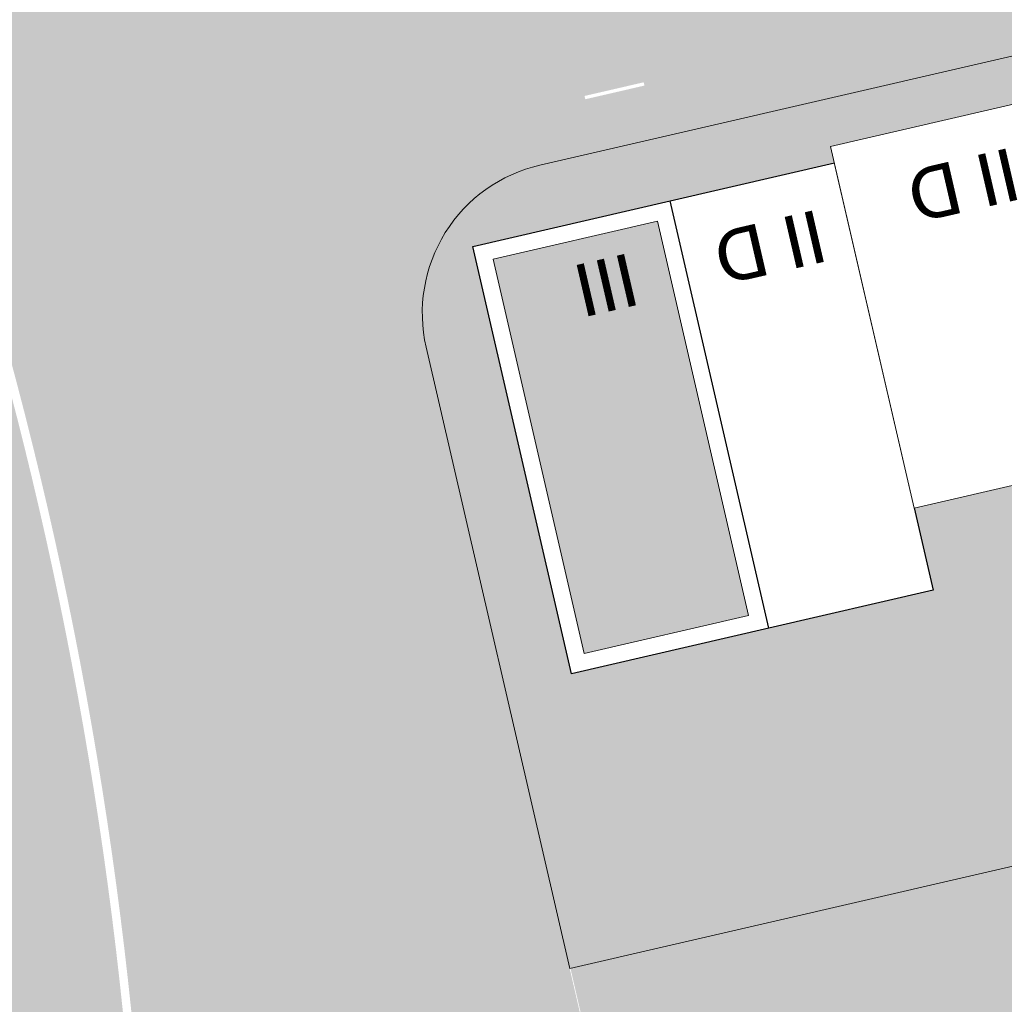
# Model space of a CAD drawing. Header units: metres. Extents: x -862 to 1262, y -354 to 644.
# Tile 199 of 256: x -232 to -203, y 100 to 129. Entities that reach past the tile are written whole.
import ezdxf

# ---------------------------------------------------------------- set-up
doc = ezdxf.new("R2010")
doc.units = ezdxf.units.M
doc.header["$LTSCALE"] = 0.5
doc.set_wipeout_variables(frame=1)
doc.layers.add('BPR_Verkehr_220520', color=7, linetype='Continuous')
doc.layers.add('DZH_Baufelder West_220610', color=7, linetype='Continuous')
doc.styles.add('Calibri Light', font='calibril.ttf')

# ---------------------------------------------------------------- blocks, each defined once
blk = doc.blocks.new('Grundstücke West (2D)')
at = {"linetype": 'Continuous', "lineweight": 0, "transparency": 33554687}
h = blk.add_hatch(color=254, dxfattribs=at)
edge = h.paths.add_edge_path()
edge.add_line((-29.48940344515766, 86.626656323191), (-102.6075130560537, 69.73426733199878))
edge.add_arc((-101.5945647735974, 65.34975643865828), 4.49999999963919, 103.0087361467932, 148.0087361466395)
edge.add_line((-105.4111447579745, 67.73381122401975), (-105.411144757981, 67.73381122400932))
edge.add_line((-105.411144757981, 67.73381122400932), (-105.4111447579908, 67.73381122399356))
edge.add_arc((-101.5945647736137, 65.34975643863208), 4.499999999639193, 148.0087361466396, 193.0087361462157)
edge.add_line((-105.9790756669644, 64.33680815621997), (-101.7241158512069, 45.91936475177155))
edge.add_line((-101.7241158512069, 45.91936475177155), (-26.44324969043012, 63.31141278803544))
edge.add_line((-26.44324969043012, 63.31141278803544), (-29.48940344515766, 86.626656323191))
at = {"color": 255, "linetype": 'Continuous', "lineweight": 18, "transparency": 33554687, "flags": 128}
blk.add_lwpolyline([(-29.48940344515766, 86.626656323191), (-102.6075130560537, 69.73426733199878, 0.1989123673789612), (-105.4111447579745, 67.73381122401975), (-105.411144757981, 67.73381122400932), (-105.4111447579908, 67.73381122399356, 0.1989123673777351), (-105.9790756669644, 64.33680815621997), (-101.7241158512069, 45.91936475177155), (-26.44324969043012, 63.31141278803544)], format="xyb", close=True, dxfattribs=at)
blk = doc.blocks.new('Slab (2D)-8')
at = {"color": 255, "linetype": 'Continuous', "lineweight": 9, "transparency": 33554687}
blk.add_wipeout([(0, 13), (6, 13), (6, 0), (0, 0)], dxfattribs=at)
at = {"color": 8, "linetype": 'Continuous', "lineweight": 9, "true_color": 0x777777, "transparency": 33554687, "flags": 128}
blk.add_lwpolyline([(0, 13), (6, 13), (6, 0), (0, 0)], close=True, dxfattribs=at)
at = {"color": 255, "linetype": 'Continuous', "lineweight": 9, "transparency": 33554687}
blk.add_wipeout([(0, 13), (6, 13), (6, 0), (0, 0)], dxfattribs=at)
at = {"color": 8, "linetype": 'Continuous', "lineweight": 9, "true_color": 0x777777, "transparency": 33554687, "flags": 128}
blk.add_lwpolyline([(0, 13), (6, 13), (6, 0), (0, 0)], close=True, dxfattribs=at)
at = {"color": 255, "linetype": 'Continuous', "lineweight": 9, "transparency": 33554687}
blk.add_wipeout([(0, 13), (6, 13), (6, 0), (0, 0)], dxfattribs=at)
at = {"color": 8, "linetype": 'Continuous', "lineweight": 9, "true_color": 0x777777, "transparency": 33554687, "flags": 128}
blk.add_lwpolyline([(0, 13), (6, 13), (6, 0), (0, 0)], close=True, dxfattribs=at)
blk = doc.blocks.new('DH 6 x 13 - III FD (2D_3D (2D)')
at = {"color": 8, "true_color": 0x777777, "transparency": 33554687}
blk.add_blockref('Slab (2D)-8', (0, 0), dxfattribs=at)
at = {"color": 255, "linetype": 'Continuous', "lineweight": 25, "transparency": 33554687}
blk.add_wipeout([(0, 13), (6, 13), (6, 0), (0, 0)], dxfattribs=at)
at = {"linetype": 'Continuous', "lineweight": 0, "true_color": 0xfbf8f0, "transparency": 33554661}
blk.add_hatch(color=7, dxfattribs=at).paths.add_polyline_path([(0.5, 12.5), (5.5, 12.5), (5.5, 0.5), (0.5, 0.5)])
at = {"color": 7, "linetype": 'Continuous', "lineweight": 25, "transparency": 33554687, "flags": 128}
blk.add_lwpolyline([(0, 13), (6, 13), (6, 0), (0, 0)], close=True, dxfattribs=at)
at = {"color": 9, "linetype": 'Continuous', "lineweight": 9, "transparency": 33554661, "flags": 128}
blk.add_lwpolyline([(0.5, 12.5), (5.5, 12.5), (5.5, 0.5), (0.5, 0.5)], close=True, dxfattribs=at)
at = {"color": 7, "transparency": 33554687, "insert": (2.405184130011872, 2.006361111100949), "char_height": 1.559479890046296, "width": 3.810368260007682, "attachment_point": 5, "line_spacing_factor": 1.163780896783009, "style": 'Calibri Light'}
blk.add_mtext('III', dxfattribs=at)
blk = doc.blocks.new('Slab (2D)-6')
at = {"color": 255, "linetype": 'Continuous', "lineweight": 9, "transparency": 33554687}
blk.add_wipeout([(-2.291500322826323e-13, -8.881784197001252e-16), (-1.7763568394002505e-15, 12.999999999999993), (4.999999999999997, 12.999999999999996), (4.999999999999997, 8.881784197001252e-16)], dxfattribs=at)
at = {"color": 7, "linetype": 'Continuous', "lineweight": 9, "transparency": 33554687}
for p, q in [((0, 9.400000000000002), (5, 9.400000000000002)), ((-2.277216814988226e-13, 4), (5, 3.999999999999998))]:
    blk.add_line(p, q, dxfattribs=at)
at = {"color": 8, "linetype": 'Continuous', "lineweight": 9, "true_color": 0x777777, "transparency": 33554687, "flags": 128}
blk.add_lwpolyline([(-2.275957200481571e-13, -9.063735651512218e-16), (3.155443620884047e-29, 13), (5, 13), (5, 0)], close=True, dxfattribs=at)
at = {"color": 7, "linetype": 'Continuous', "lineweight": 9, "transparency": 33554687, "flags": 128}
blk.add_lwpolyline([(5, 0), (5, 13), (0, 13), (-2.275957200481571e-13, -9.063735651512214e-16), (5, 5.428454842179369e-16)], dxfattribs=at)
blk = doc.blocks.new('RH 5 x 13 - II (2D_3D) (2D)')
at = {"color": 8, "true_color": 0x777777, "transparency": 33554687}
blk.add_blockref('Slab (2D)-6', (0, 0), dxfattribs=at)
at = {"color": 255, "linetype": 'Continuous', "lineweight": 5, "transparency": 33554687}
blk.add_wipeout([(0, 13), (5, 13), (5, 0), (0, 0)], dxfattribs=at)
at = {"color": 7, "linetype": 'Continuous', "lineweight": 25, "transparency": 33554687, "flags": 128}
blk.add_lwpolyline([(0, 13), (5, 13), (5, 0), (0, 0)], close=True, dxfattribs=at)
at = {"color": 7, "transparency": 33554687, "insert": (2.405184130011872, 2.006361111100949), "char_height": 1.559479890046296, "width": 3.810368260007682, "attachment_point": 5, "line_spacing_factor": 1.163780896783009, "style": 'Calibri Light'}
blk.add_mtext('II D', dxfattribs=at)
blk = doc.blocks.new('Slab (2D)-7')
at = {"color": 255, "linetype": 'Continuous', "lineweight": 9, "transparency": 33554687}
blk.add_wipeout([(5.999999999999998, 10.999999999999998), (5.999999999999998, 8.881784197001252e-16), (-2.2737367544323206e-13, -8.881784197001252e-16), (0, 10.999999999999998)], dxfattribs=at)
at = {"color": 7, "linetype": 'Continuous', "lineweight": 9, "transparency": 33554687}
for p, q in [((-4.678797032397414e-15, 9.399999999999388), (6, 9.39999999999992)), ((1.059003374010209e-13, 3.999999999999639), (6, 3.99999999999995)), ((1.055224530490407e-13, 3.999999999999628), (6, 3.999999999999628))]:
    blk.add_line(p, q, dxfattribs=at)
at = {"color": 8, "linetype": 'Continuous', "lineweight": 9, "true_color": 0x777777, "transparency": 33554687, "flags": 128}
blk.add_lwpolyline([(6, 11), (6, 0), (-2.275957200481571e-13, -9.509376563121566e-16), (-3.155443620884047e-29, 11)], close=True, dxfattribs=at)
at = {"color": 7, "linetype": 'Continuous', "lineweight": 9, "transparency": 33554687, "flags": 128}
blk.add_lwpolyline([(-1.047772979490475e-13, 11), (-2.275957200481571e-13, -9.50937656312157e-16), (6, 3.327716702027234e-16), (6, 11), (-1.049160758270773e-13, 11)], dxfattribs=at)
blk = doc.blocks.new('RH 6 x 11 - II (2D_3D) (2D)')
at = {"color": 8, "true_color": 0x777777, "transparency": 33554687}
blk.add_blockref('Slab (2D)-7', (0, 0), dxfattribs=at)
at = {"color": 255, "linetype": 'Continuous', "lineweight": 9, "transparency": 33554687}
blk.add_wipeout([(0, 11), (5.999999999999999, 11), (5.999999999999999, 0), (0, 0)], dxfattribs=at)
at = {"color": 253, "linetype": 'Continuous', "lineweight": 9, "transparency": 33554687, "flags": 128}
blk.add_lwpolyline([(0, 11), (6, 11), (6, 0), (0, 0)], close=True, dxfattribs=at)
at = {"color": 7, "transparency": 33554687, "insert": (2.405184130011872, 2.006361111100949), "char_height": 1.559479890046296, "width": 3.810368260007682, "attachment_point": 5, "line_spacing_factor": 1.163780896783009, "style": 'Calibri Light'}
blk.add_mtext('II D', dxfattribs=at)
blk = doc.blocks.new('Baufelder West (2D)')
at = {"linetype": 'Continuous', "lineweight": 0, "transparency": 33554687}
h = blk.add_hatch(color=7, dxfattribs=at)
h.paths.add_polyline_path([(-9.604052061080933, 10.54456899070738), (-8.858131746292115, 4.833536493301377), (-8.675136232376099, 3.432457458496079), (-7.98877749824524, -1.822550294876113), (-10.92204503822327, -2.500219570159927), (-13.34803407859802, 16.06828679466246), (-14.5729868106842, 25.44406805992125), (-63.15339842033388, 14.22059394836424), (-69.35114103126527, 41.0473041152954), (-69.48620079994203, 41.63190556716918), (-71.1069180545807, 48.64712299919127), (-94.00380827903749, 43.35728196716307), (-95.01675655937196, 47.74179286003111), (-88.00153913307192, 49.36251011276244), (-19.75782287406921, 65.12877386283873), (-22.81665928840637, 88.54109040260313), (-19.87982816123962, 89.21958296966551), (-18.84727480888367, 81.31398549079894), (-18.26451386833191, 76.85215950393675), (-18.22576313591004, 76.55466860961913), (-18.22566021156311, 76.55468201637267), (-17.48739554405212, 70.90226390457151), (-17.44863234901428, 70.60476933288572), (-17.44854120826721, 70.60478120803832), (-16.71034166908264, 64.95286173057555), (-16.67158099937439, 64.65537152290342), (-16.6714879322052, 64.65538364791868), (-15.93332519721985, 59.00374593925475), (-15.8944844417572, 58.70627540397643), (-15.89447264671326, 58.70627694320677), (-14.3791448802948, 47.10438603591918), (-14.34038225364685, 46.80689587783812), (-14.34029111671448, 46.80690775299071), (-13.60208204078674, 41.15491525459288), (-13.56331972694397, 40.85742751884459), (-13.56322859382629, 40.85743939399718), (-12.82499485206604, 35.20525804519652), (-12.7861772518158, 34.90804159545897), (-12.78617532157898, 34.90804184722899), (-12.04802273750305, 29.25648186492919), (-12.00927411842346, 28.95899225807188), (-12.00916927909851, 28.95900591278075), (-11.27095866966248, 23.30700167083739), (-11.23211857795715, 23.00952372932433), (-11.23210518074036, 23.00952547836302)])
h.paths.add_polyline_path([(-14.96347656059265, 28.43287442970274), (-17.32987613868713, 46.5452833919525), (-64.99805584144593, 35.53256112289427), (-60.90569001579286, 17.81890006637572)])
edge = h.paths.add_edge_path()
edge.add_line((-16.7511644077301, 55.28928075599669), (-16.74582411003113, 55.17713442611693))
edge.add_line((-16.74582411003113, 55.17713442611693), (-16.74582410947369, 55.17713443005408))
edge.add_arc((-17.04286168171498, 55.21919010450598), 0.2999999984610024, 351.9414147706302, 373.5112031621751)
edge.add_line((-16.75116440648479, 55.28928075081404), (-16.7511644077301, 55.28928075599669))

msp = doc.modelspace()

# ---------------------------------------------------------------- linework, layer by layer
at = {"layer": 'BPR_Verkehr_220520', "color": 9, "linetype": 'Continuous', "true_color": 0xb8d2a6, "transparency": 33554687}
msp.add_solid([(-215.7762780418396, 128.7809496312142, 60), (-215.3710987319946, 127.0271452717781, 60), (-214.0224736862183, 129.1861289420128, 60), (-213.6172943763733, 127.4323245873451, 60)], dxfattribs=at)
at = {"layer": 'DZH_Baufelder West_220610', "color": 252, "linetype": 'Continuous', "true_color": 0x8ea381, "transparency": 33554687}
for points in [[(-216.5739100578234, 124.4886817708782), (-216.7154498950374, 125.0717861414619), (-144.0973622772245, 141.2328515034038), (-143.588090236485, 141.9663121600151)], [(-216.7154498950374, 125.0717861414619), (-216.5739100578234, 124.4886817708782), (-143.588090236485, 141.9663121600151), (-144.0973622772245, 141.2328515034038)], [(-208.7039644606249, 126.9226699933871), (-208.1193630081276, 127.0577297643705), (-203.4141234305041, 104.0257797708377), (-202.8295219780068, 104.1608395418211)], [(-208.1193630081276, 127.0577297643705), (-208.7039644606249, 126.9226699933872), (-202.8295219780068, 104.160839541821), (-203.4141234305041, 104.0257797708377)], [(-213.5756432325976, 125.7971719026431), (-212.9910417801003, 125.9322316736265), (-208.2858022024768, 102.9002816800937), (-207.7012007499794, 103.035341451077)], [(-212.9910417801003, 125.9322316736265), (-213.5756432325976, 125.7971719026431), (-207.7012007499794, 103.035341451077), (-208.2858022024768, 102.9002816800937)], [(-215.3386458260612, 101.886675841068), (-215.7881875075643, 101.1670146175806), (-219.4585458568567, 119.7195177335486), (-220.0431473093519, 119.5844579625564)], [(-215.7881875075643, 101.1670146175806), (-215.3386458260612, 101.886675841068), (-220.0431473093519, 119.5844579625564), (-219.4585458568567, 119.7195177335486)], [(-141.1947217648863, 119.0160575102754), (-140.5292538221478, 118.5539956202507), (-215.3386458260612, 101.886675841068), (-215.7881875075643, 101.1670146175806)], [(-140.5292538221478, 118.5539956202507), (-141.1947217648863, 119.0160575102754), (-215.7881875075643, 101.1670146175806), (-215.3386458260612, 101.886675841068)], [(-214.0555780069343, 96.33296204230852), (-214.775239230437, 96.78250372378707), (-192.327890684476, 101.3526835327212), (-191.8783490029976, 102.072344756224)], [(-214.775239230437, 96.78250372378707), (-214.0555780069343, 96.33296204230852), (-191.8783490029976, 102.072344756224), (-192.327890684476, 101.3526835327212)]]:
    msp.add_solid(points, dxfattribs=at)

# ---------------------------------------------------------------- block references
at = {"layer": 'DZH_Baufelder West_220610', "color": 7, "transparency": 33554687}
msp.add_blockref('Grundstücke West (2D)', (-114.0860038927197, 55.24258282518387), dxfattribs=at)

# ---------------------------------------------------------------- next in the draw order: block references
at = {"layer": 'DZH_Baufelder West_220610', "color": 7, "transparency": 33554687, "rotation": 193.0087361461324}
msp.add_blockref('DH 6 x 13 - III FD (2D_3D (2D)', (-212.8331432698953, 123.9160302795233, 8.7), dxfattribs=at)

# ---------------------------------------------------------------- next in the draw order: hatches: boundary and pattern name
at = {"layer": 'BPR_Verkehr_220520', "linetype": 'Continuous', "lineweight": 0, "true_color": 0xf7dcdc, "transparency": 33554687}
h = msp.add_hatch(color=254, dxfattribs=at)
edge = h.paths.add_edge_path()
edge.add_line((-273.8728002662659, 248.9672255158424), (-273.8728002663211, 248.9672255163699))
edge.add_arc((-255.9706144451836, 250.8411900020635), 18.00000000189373, 153.209586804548, 185.9758426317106, ccw=False)
edge.add_line((-272.038516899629, 258.9542973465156), (-272.0385168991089, 258.9542973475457))
edge.add_arc((-283.6151396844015, 245.8305858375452), 17.4999999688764, 48.58400052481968, 61.81486276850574)
edge.add_arc((-255.9706144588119, 250.8411900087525), 21.99999998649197, 151.7461026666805, 187.2668205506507)
edge.add_line((-277.7939073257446, 248.0584058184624), (-277.7939073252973, 248.0584058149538))
edge.add_arc((-255.9706144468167, 250.8411900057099), 21.99999999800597, 187.2668205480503, 226.3284800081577)
edge.add_line((-271.1621195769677, 234.9283595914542), (-271.1621195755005, 234.9283595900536))
edge.add_line((-271.1621195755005, 234.9283595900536), (-271.1621195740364, 234.9283595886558))
edge.add_arc((-282.2104869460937, 223.3553920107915), 16.00000000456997, 5.07562982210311, 46.328480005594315, ccw=False)
edge.add_line((-266.2732263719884, 224.7709221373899), (-266.2732263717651, 224.7709221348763))
edge.add_arc((-65.0653117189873, 242.6419898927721), 201.9999999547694, 185.0756297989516, 203.2469763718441)
edge.add_line((-250.665343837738, 162.9135253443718), (-250.6653438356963, 162.9135253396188))
edge.add_arc((-340.7089237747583, 124.233379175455), 97.99999997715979, 13.008736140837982, 23.246976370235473, ccw=False)
edge.add_line((-245.2240198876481, 146.2931417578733), (-245.2240198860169, 146.2931417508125))
edge.add_line((-245.2240198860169, 146.2931417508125), (-243.245072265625, 137.7273368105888))
edge.add_arc((-221.809685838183, 142.6795283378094), 21.99999982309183, 193.0087360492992, 203.2813692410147)
edge.add_line((-242.0183346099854, 133.9840980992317), (-242.0183346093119, 133.9840980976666))
edge.add_arc((-350.4101788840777, 87.34497187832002), 117.9999999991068, -5.2883839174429, 23.281369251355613, ccw=False)
edge.add_line((-232.9124571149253, 76.46906369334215), (-232.9124571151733, 76.4690636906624))
edge.add_line((-232.9124571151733, 76.4690636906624), (-232.9124571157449, 76.46906368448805))
edge.add_arc((-191.091234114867, 72.59797771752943), 41.99999999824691, 174.7116160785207, 208.6752847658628)
edge.add_line((-227.9400698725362, 52.44448414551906), (-227.9400698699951, 52.44448414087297))
edge.add_arc((-270.0530248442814, 29.41192009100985), 47.99999982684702, 15.54147305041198, 28.67528483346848, ccw=False)
edge.add_line((-223.8080604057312, 42.27283947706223), (-220.4817952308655, 30.31234037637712))
edge.add_line((-220.4817952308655, 30.31234037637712), (-220.4769038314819, 30.29475201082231))
edge.add_line((-220.4769038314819, 30.29475201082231), (-216.5844522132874, 31.21273885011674))
edge.add_line((-216.5844522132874, 31.21273885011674), (-216.5806876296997, 31.21378579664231))
edge.add_line((-216.5806876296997, 31.21378579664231), (-219.9543133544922, 43.34458276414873))
edge.add_line((-219.9543133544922, 43.34458276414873), (-219.9543133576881, 43.34458277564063))
edge.add_arc((-270.0530250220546, 29.41192001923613), 52.00000001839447, 15.54147308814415, 28.67528479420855)
edge.add_line((-224.4306569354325, 54.36386447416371), (-224.4306569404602, 54.36386448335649))
edge.add_line((-224.4306569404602, 54.36386448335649), (-224.4306569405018, 54.36386448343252))
edge.add_arc((-191.0912341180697, 72.59797771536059), 37.99999999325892, 174.7116160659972, 208.6752847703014, ccw=False)
edge.add_line((-228.9294834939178, 76.10038883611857), (-228.929483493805, 76.1003888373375))
edge.add_line((-228.929483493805, 76.1003888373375), (-228.929483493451, 76.10038884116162))
edge.add_arc((-350.410178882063, 87.34497187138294), 121.9999999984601, 354.711616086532, 383.2813692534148)
edge.add_line((-238.3440348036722, 135.5650854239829), (-238.3440348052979, 135.5650854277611))
edge.add_line((-238.3440348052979, 135.5650854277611), (-238.3440348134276, 135.565085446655))
edge.add_arc((-221.8096856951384, 142.6795283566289), 17.99999996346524, 193.0087360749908, 203.2813690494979, ccw=False)
edge.add_line((-239.3477292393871, 138.6277352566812), (-239.3477292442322, 138.6277352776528))
edge.add_line((-239.3477292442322, 138.6277352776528), (-241.3266768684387, 147.1935402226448))
edge.add_line((-241.3266768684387, 147.1935402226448), (-241.3266768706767, 147.193540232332))
edge.add_arc((-340.7089237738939, 124.233379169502), 101.9999999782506, 13.00873614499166, 23.24697637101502)
edge.add_line((-246.9900956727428, 164.4923068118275), (-246.9900956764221, 164.4923068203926))
edge.add_line((-246.9900956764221, 164.4923068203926), (-246.9900956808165, 164.4923068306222))
edge.add_arc((-65.0653116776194, 242.6419898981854), 197.99999999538, 185.0756298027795, 203.2469763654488, ccw=False)
edge.add_line((-262.288911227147, 225.1248046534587), (-262.2889112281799, 225.1248046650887))
edge.add_arc((-282.2104869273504, 223.3553920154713), 19.99999998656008, 5.07562980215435, 46.32848003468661)
edge.add_line((-268.4000277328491, 237.8216014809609), (-268.4000277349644, 237.8216014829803))
edge.add_arc((-255.9706144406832, 250.8411900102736), 18.00000000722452, 185.9758426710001, 226.3284800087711, ccw=False)
edge.add_line((-273.8728002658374, 248.9672255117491), (-273.8728002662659, 248.9672255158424))
at = {"layer": 'DZH_Baufelder West_220610', "linetype": 'Continuous', "lineweight": 0, "true_color": 0x8ea381, "transparency": 33554687}
h = msp.add_hatch(color=252, dxfattribs=at)
edge = h.paths.add_edge_path()
edge.add_arc((-215.584604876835, 120.614509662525), 4.59849149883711, 104.23600356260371, 193.0087361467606, ccw=False)
edge.add_line((-216.7154498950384, 125.0717861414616), (-216.573910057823, 124.4886817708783))
edge.add_arc((-215.5846048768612, 120.6145096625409), 3.998491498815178, 104.3248699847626, 193.0087361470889)
edge.add_line((-219.4804781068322, 119.7144507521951), (-220.0650795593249, 119.5793909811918))
h = msp.add_hatch(color=252, dxfattribs=at)
edge = h.paths.add_edge_path()
edge.add_arc((-215.5846048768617, 120.6145096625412), 3.998491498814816, 104.32486998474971, 193.0087361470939, ccw=False)
edge.add_line((-216.5739100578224, 124.4886817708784), (-216.715449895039, 125.0717861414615))
edge.add_arc((-215.5846048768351, 120.614509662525), 4.598491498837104, 104.2360035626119, 193.0087361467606)
edge.add_line((-220.0650795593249, 119.5793909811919), (-219.4804781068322, 119.7144507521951))

# ---------------------------------------------------------------- next in the draw order: block references
at = {"layer": 'DZH_Baufelder West_220610', "color": 7, "transparency": 33554687, "rotation": 193.0087361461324}
msp.add_blockref('RH 5 x 13 - II (2D_3D) (2D)', (-207.9614644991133, 125.0415283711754, 8.7), dxfattribs=at)

# ---------------------------------------------------------------- next in the draw order: hatches: boundary and pattern name
at = {"layer": 'BPR_Verkehr_220520', "linetype": 'Continuous', "lineweight": 0, "true_color": 0xb8d2a6, "transparency": 33554687}
h = msp.add_hatch(color=9, dxfattribs=at)
edge = h.paths.add_edge_path()
edge.add_line((-273.6241587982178, 248.993252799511), (-273.6241587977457, 248.993252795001))
edge.add_arc((-255.9706144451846, 250.841190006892), 17.75000000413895, 185.9758426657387, 226.3284800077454)
edge.add_line((-268.227396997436, 238.0024291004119), (-268.2273969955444, 238.0024290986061))
edge.add_arc((-282.2104869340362, 223.3553920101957), 20.2499999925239, 5.07562981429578, 46.32848003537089, ccw=False)
edge.add_arc((-65.06531178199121, 242.6419898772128), 197.7499998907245, 185.0756297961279, 203.246976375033)
edge.add_arc((-340.7089236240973, 124.2333792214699), 102.2499998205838, 13.008736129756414, 23.246976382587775, ccw=False)
edge.add_line((-241.0830929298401, 147.2498151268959), (-239.1041453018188, 138.6840101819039))
edge.add_line((-239.1041453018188, 138.6840101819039), (-239.1041452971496, 138.6840101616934))
edge.add_arc((-221.8096856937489, 142.6795283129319), 17.74999995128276, 193.0087359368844, 203.2813689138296)
edge.add_line((-238.1143910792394, 135.6638971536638), (-238.1143910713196, 135.6638971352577))
edge.add_arc((-350.4101788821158, 87.34497186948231), 122.2499999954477, -5.28838391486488, 23.281369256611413, ccw=False)
edge.add_line((-228.6805476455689, 76.07734665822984), (-228.6805476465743, 76.0773466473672))
edge.add_arc((-191.0912341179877, 72.5979777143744), 37.74999999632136, 174.7116160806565, 191.8542617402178)
edge.add_line((-228.036150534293, 64.84325974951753), (-228.0361505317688, 64.84325973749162))
edge.add_line((-228.0361505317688, 64.84325973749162), (-225.8341356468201, 65.30546147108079))
edge.add_line((-225.8341356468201, 65.30546147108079), (-225.8283028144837, 65.3066857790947))
edge.add_line((-225.8283028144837, 65.3066857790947), (-225.8283028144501, 65.30668577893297))
edge.add_arc((-191.5321201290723, 72.42709455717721), 35.02753728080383, 191.7288487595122, 208.3736259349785)
edge.add_line((-222.3517088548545, 55.78133477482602), (-222.3517088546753, 55.78133477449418))
edge.add_line((-222.3517088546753, 55.78133477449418), (-222.3546020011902, 55.779778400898))
edge.add_line((-222.3546020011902, 55.779778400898), (-224.3360830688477, 54.71383619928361))
edge.add_line((-224.3360830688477, 54.71383619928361), (-224.3360830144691, 54.71383609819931))
edge.add_arc((-191.0912339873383, 72.5979775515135), 37.75000003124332, 208.2781298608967, 208.675284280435)
edge.add_line((-224.2113186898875, 54.48382585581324), (-224.2113186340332, 54.48382575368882))
edge.add_line((-224.2113186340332, 54.48382575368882), (-224.2113186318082, 54.48382574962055))
edge.add_arc((-270.0530250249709, 29.4119200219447), 52.25000001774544, 15.541473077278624, 28.675284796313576, ccw=False)
edge.add_line((-219.713454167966, 43.41156672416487), (-219.7134541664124, 43.41156671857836))
edge.add_line((-219.7134541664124, 43.41156671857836), (-216.3398284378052, 31.28076975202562))
edge.add_line((-216.3398284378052, 31.28076975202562), (-216.3373026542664, 31.26983685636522))
edge.add_line((-216.3373026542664, 31.26983685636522), (-209.2769297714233, 32.90096747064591))
edge.add_line((-209.2769297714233, 32.90096747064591), (-209.2769378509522, 32.9010024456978))
edge.add_line((-209.2769378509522, 32.9010024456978), (-212.428328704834, 46.54168654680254))
edge.add_line((-212.428328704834, 46.54168654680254), (-217.300007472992, 45.41618845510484))
edge.add_line((-217.300007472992, 45.41618845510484), (-227.9922393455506, 91.69713677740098))
edge.add_line((-227.9922393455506, 91.69713677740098), (-223.1205605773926, 92.822634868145))
edge.add_line((-223.1205605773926, 92.822634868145), (-230.9404172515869, 126.6706084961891))
edge.add_arc((-245.2366903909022, 117.4718818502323), 16.9999999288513, 32.75865899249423, 47.56905800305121)
edge.add_arc((-222.2968535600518, 142.5669785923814), 16.99999998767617, 193.0087361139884, 227.5690579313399, ccw=False)
edge.add_line((-238.8605613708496, 138.7402850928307), (-264.8113712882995, 251.0674500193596))
edge.add_line((-264.8113712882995, 251.0674500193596), (-266.7807217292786, 250.6110012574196))
edge.add_arc((-283.6151396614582, 245.8305858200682), 17.49999996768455, 15.85278506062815, 47.73597892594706)
edge.add_arc((-255.9706144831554, 250.8411900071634), 17.74999996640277, 153.4266771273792, 185.9758426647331)
at = {"layer": 'BPR_Verkehr_220520', "linetype": 'Continuous', "lineweight": 0, "true_color": 0xd0ced1, "transparency": 33554687}
h = msp.add_hatch(color=254, dxfattribs=at)
edge = h.paths.add_edge_path()
edge.add_line((-228.6729826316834, 121.2985753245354), (-228.6729826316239, 121.298575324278))
edge.add_arc((-245.2366904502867, 117.4718818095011), 16.9999999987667, 13.00873615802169, 32.75865898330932)
edge.add_line((-230.940417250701, 126.6706084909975), (-230.9404172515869, 126.6706084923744))
edge.add_line((-230.9404172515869, 126.6706084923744), (-223.3456601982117, 93.79697062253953))
edge.add_line((-223.3456601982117, 93.79697062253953), (-212.6534283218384, 47.51602230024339))
edge.add_line((-212.6534283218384, 47.51602230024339), (-209.2769378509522, 32.9010024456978))
edge.add_line((-209.2769378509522, 32.9010024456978), (-209.2769297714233, 32.90096747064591))
edge.add_line((-209.2769297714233, 32.90096747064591), (-209.0648725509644, 32.94995909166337))
edge.add_line((-209.0648725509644, 32.94995909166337), (-209.2325249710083, 36.08303925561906))
edge.add_line((-209.2325249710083, 36.08303925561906), (-209.232524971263, 36.08303926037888))
edge.add_arc((-225.2096671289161, 35.22809570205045), 16.00000000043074, 3.062999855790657, 13.00873626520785)
edge.add_line((-209.6202950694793, 38.82968962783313), (-209.6202950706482, 38.82968963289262))
edge.add_line((-209.6202950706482, 38.82968963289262), (-228.6729826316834, 121.2985753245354))

# ---------------------------------------------------------------- next in the draw order: block references
at = {"layer": 'DZH_Baufelder West_220610', "color": 7, "transparency": 33554687, "rotation": 193.0087361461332}
msp.add_blockref('RH 6 x 11 - II (2D_3D) (2D)', (-202.2279997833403, 126.8792939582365, 8.7), dxfattribs=at)

# ---------------------------------------------------------------- next in the draw order: hatches: boundary and pattern name
at = {"layer": 'BPR_Verkehr_220520', "linetype": 'Continuous', "lineweight": 0, "true_color": 0xe4e6e5, "transparency": 33554687}
h = msp.add_hatch(color=254, dxfattribs=at)
edge = h.paths.add_edge_path()
edge.add_line((-263.5857587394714, 263.9317928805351), (-268.9055524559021, 259.3815283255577))
edge.add_line((-268.9055524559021, 259.3815283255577), (-268.9529778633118, 259.4405210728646))
edge.add_line((-268.9529778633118, 259.4405210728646), (-268.9529778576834, 259.4405210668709))
edge.add_arc((-280.6164465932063, 248.4877361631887), 16.00000000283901, 9.266742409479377, 43.20015330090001, ccw=False)
edge.add_line((-264.8252569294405, 251.0642316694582), (-264.8252569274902, 251.064231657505))
edge.add_line((-264.8252569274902, 251.064231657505), (-264.8113712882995, 251.0674500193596))
edge.add_line((-264.8113712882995, 251.0674500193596), (-238.8605613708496, 138.7402850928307))
edge.add_arc((-222.2968535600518, 142.5669785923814), 16.99999998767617, 193.0087361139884, 227.5690579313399)
edge.add_arc((-245.2366904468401, 117.4718818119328), 16.99999999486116, 13.00873615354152, 47.56905795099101, ccw=False)
edge.add_line((-228.6729826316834, 121.2985753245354), (-209.6202950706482, 38.82968963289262))
edge.add_arc((-225.2096669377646, 35.22809575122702), 15.99999980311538, 3.062999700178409, 13.008736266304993, ccw=False)
edge.add_line((-209.232524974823, 36.08303925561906), (-209.0648725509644, 32.94995909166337))
edge.add_line((-209.0648725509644, 32.94995909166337), (-202.9437493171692, 34.36412340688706))
edge.add_line((-202.9437493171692, 34.36412340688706), (-202.9437516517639, 34.3641335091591))
edge.add_line((-202.9437516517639, 34.3641335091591), (-222.5234289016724, 119.1140755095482))
edge.add_arc((-216.6774143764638, 120.464673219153), 6.000000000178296, 103.00873613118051, 193.008736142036, ccw=False)
edge.add_line((-218.0280120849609, 126.3106877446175), (-216.5665084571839, 126.6483371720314))
edge.add_line((-216.5665084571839, 126.6483371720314), (-217.6469866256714, 131.3251487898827))
edge.add_line((-217.6469866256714, 131.3251487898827), (-219.1084902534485, 130.9874993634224))
edge.add_arc((-221.8096856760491, 142.6795284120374), 11.99999999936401, 193.0087361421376, 283.00873615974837, ccw=False)
edge.add_line((-233.5017147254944, 139.9783329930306), (-260.5513827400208, 257.0618663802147))
edge.add_arc((-280.0380977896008, 252.5598740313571), 19.99999996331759, 13.00873611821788, 34.65237454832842)
msp.add_hatch(color=254, dxfattribs=at).paths.add_polyline_path([(-122.7432668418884, 148.3242079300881), (-123.3678632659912, 153.1063413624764), (-217.6469866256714, 131.3251487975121), (-216.5665084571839, 126.6483371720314), (-215.3485887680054, 126.9297116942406), (-215.3710987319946, 127.0271452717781), (-215.7762780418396, 128.7809496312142), (-214.0224736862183, 129.1861289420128), (-213.6172943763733, 127.4323245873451), (-213.594784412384, 127.3348910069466), (-200.7335524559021, 130.3062059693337), (-200.7560624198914, 130.4036395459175), (-201.1612417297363, 132.1574439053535), (-199.407437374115, 132.5626232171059), (-199.0022580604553, 130.8088188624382), (-198.9797481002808, 130.7113852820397), (-186.1185161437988, 133.6827002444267), (-186.1410261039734, 133.7801338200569), (-186.5462054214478, 135.5339381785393), (-184.7924010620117, 135.9391174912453), (-184.3872217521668, 134.1853131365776), (-184.3647117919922, 134.0878795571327), (-171.5034798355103, 137.0591945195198), (-171.5259897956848, 137.1566280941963), (-171.9311691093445, 138.9104324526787), (-170.1773647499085, 139.3156117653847), (-169.7721854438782, 137.5618074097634), (-169.7496754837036, 137.4643738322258), (-156.8884435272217, 140.4356887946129), (-156.9109534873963, 140.533122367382), (-157.3161328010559, 142.2869267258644), (-155.5623284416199, 142.6921060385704), (-155.1571491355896, 140.9383016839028), (-155.1346391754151, 140.8408681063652), (-142.2734072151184, 143.8121830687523), (-142.2959171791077, 143.9096166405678), (-142.7010964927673, 145.6634210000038), (-140.9472921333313, 146.0686003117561), (-140.542112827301, 144.3147959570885), (-140.5196028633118, 144.2173623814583), (-127.6583709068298, 147.1886773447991), (-127.6808808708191, 147.2861109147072), (-128.0860601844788, 149.0399152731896), (-126.3322558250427, 149.4450945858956), (-125.9270765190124, 147.6912902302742), (-125.9045665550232, 147.5938566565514)])
at = {"layer": 'BPR_Verkehr_220520', "linetype": 'Continuous', "lineweight": 0, "true_color": 0xece5cf, "transparency": 33554687}
h = msp.add_hatch(color=254, dxfattribs=at)
edge = h.paths.add_edge_path()
edge.add_arc((-216.6774143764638, 120.464673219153), 6.000000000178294, 103.0087361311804, 193.0087361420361)
edge.add_line((-222.5234289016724, 119.1140755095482), (-202.9437516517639, 34.3641335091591))
edge.add_line((-202.9437516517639, 34.3641335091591), (-196.1234013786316, 35.93983083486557))
edge.add_arc((-197.1363496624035, 40.3243417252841), 4.499999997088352, 193.0087361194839, 283.0087361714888, ccw=False)
edge.add_line((-201.5208605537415, 39.3113934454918), (-220.0650795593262, 119.5793909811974))
edge.add_line((-220.0650795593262, 119.5793909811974), (-220.0650795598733, 119.5793909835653))
edge.add_arc((-215.6805686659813, 120.592339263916), 4.499999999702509, 103.00873615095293, 193.0087361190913, ccw=False)
edge.add_line((-216.6935169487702, 124.9768501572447), (-216.6935169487, 124.9768501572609))
edge.add_line((-216.6935169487, 124.9768501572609), (-118.0226446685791, 147.7726631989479))
edge.add_line((-118.0226446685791, 147.7726631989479), (-119.797169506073, 149.0048412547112))
edge.add_line((-119.797169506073, 149.0048412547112), (-122.7432668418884, 148.3242079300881))
edge.add_line((-122.7432668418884, 148.3242079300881), (-216.5665084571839, 126.6483371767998))
edge.add_line((-216.5665084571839, 126.6483371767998), (-218.0280120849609, 126.3106877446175))

# ---------------------------------------------------------------- next in the draw order: block references
at = {"layer": 'DZH_Baufelder West_220610', "color": 7, "transparency": 33554687}
msp.add_blockref('Baufelder West (2D)', (-120.7714309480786, 53.42522175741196), dxfattribs=at)

doc.saveas('drawing.dxf')
